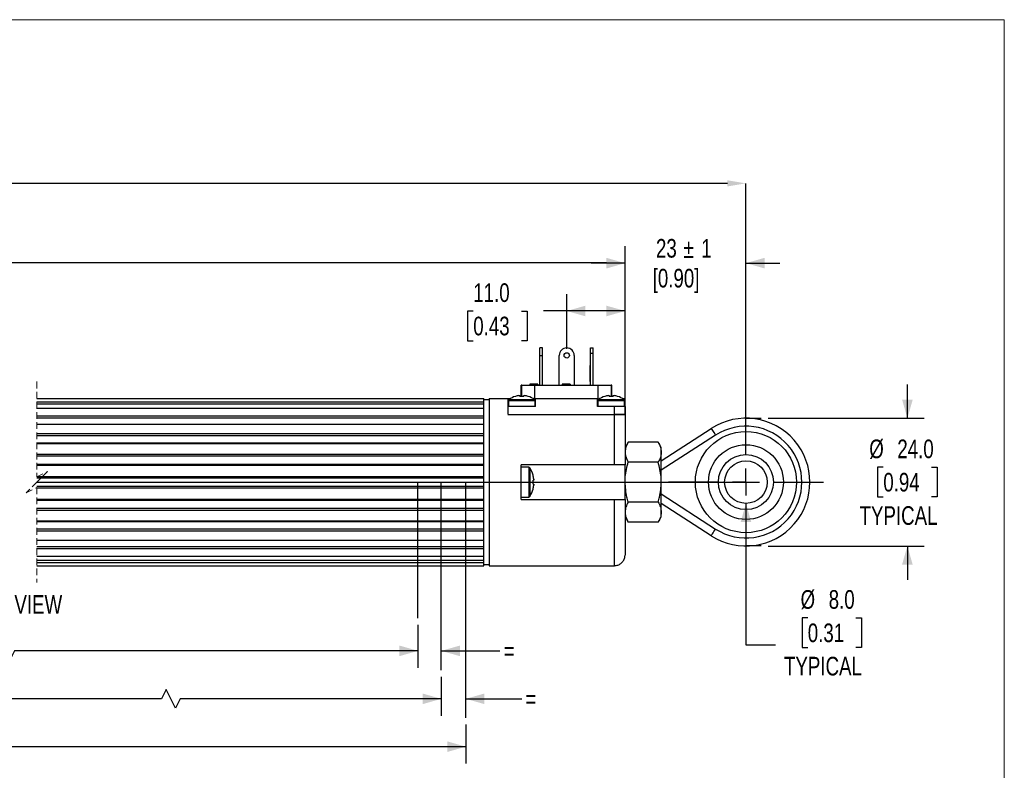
# Model space of a CAD drawing. Header units: millimetres. Extents: x 0 to 432, y 0 to 279.
# Tile 4 of 4: x 247 to 432, y 138 to 279. Entities that reach past the tile are written whole.
import ezdxf

# ---------------------------------------------------------------- set-up
doc = ezdxf.new("R2010")
doc.units = ezdxf.units.MM
doc.header["$PDSIZE"] = -1
doc.linetypes.add('CENTERX2', pattern=[20.32, 12.7, -2.54, 2.54, -2.54])
doc.linetypes.add('HIDDEN', pattern=[1.905, 1.27, -0.635])
doc.layers.add('CENTER', color=40, linetype='CENTERX2')
doc.layers.add('DIMENSIONS', color=140, linetype='Continuous', lineweight=25)
doc.layers.add('TEXT', color=140, linetype='Continuous', lineweight=25)
doc.styles.add('SLDTEXTSTYLE0', font='TXT', dxfattribs={"width": 0.75})
doc.dimstyles.new('SLDDIMSTYLE0', dxfattribs={"dimtxt": 3.5, "dimasz": 3.5, "dimexe": 0, "dimexo": 0.0625, "dimgap": 0.875, "dimtad": 0, "dimtih": 1, "dimtoh": 1, "dimdec": 1, "dimrnd": 1e-09, "dimzin": 12, "dimdsep": 46, "dimtxsty": 'SLDTEXTSTYLE0', "dimsah": 1, "dimcen": 0.09, "dimadec": 0, "dimazin": 3, "dimtfac": 1, "dimtdec": 1, "dimtofl": 0, "dimtmove": 0, "dimatfit": 3, "dimfxl": 0, "dimfrac": 2, "dimtolj": 1, "dimtzin": 12, "dimarcsym": 0})
doc.dimstyles.new('SLDDIMSTYLE2', dxfattribs={"dimtxt": 3.5, "dimasz": 3.5, "dimexe": 0, "dimexo": 0.0625, "dimgap": 0.875, "dimtad": 0, "dimtih": 1, "dimtoh": 1, "dimdec": 1, "dimrnd": 1e-09, "dimzin": 4, "dimdsep": 46, "dimtxsty": 'SLDTEXTSTYLE0', "dimsah": 1, "dimcen": 0.09, "dimadec": 0, "dimazin": 1, "dimtfac": 1, "dimtdec": 1, "dimtmove": 0, "dimatfit": 0, "dimfxl": 0, "dimfrac": 2, "dimtolj": 1, "dimtzin": 12, "dimarcsym": 0})
doc.dimstyles.new('SLDDIMSTYLE4', dxfattribs={"dimtxt": 3.5, "dimasz": 3.5, "dimexe": 0, "dimexo": 0.0625, "dimgap": 0.875, "dimtad": 0, "dimtih": 1, "dimtoh": 1, "dimdec": 1, "dimrnd": 1e-09, "dimzin": 4, "dimdsep": 46, "dimtxsty": 'SLDTEXTSTYLE0', "dimsah": 1, "dimcen": 0.09, "dimadec": 0, "dimazin": 1, "dimtfac": 1, "dimtdec": 1, "dimtofl": 0, "dimtmove": 0, "dimatfit": 3, "dimfxl": 0, "dimfrac": 2, "dimtolj": 1, "dimtzin": 12, "dimarcsym": 0})
doc.dimstyles.new('SLDDIMSTYLE5', dxfattribs={"dimtxt": 3.5, "dimasz": 3.5, "dimexe": 0, "dimexo": 0.0625, "dimgap": 0.875, "dimtad": 0, "dimtih": 1, "dimtoh": 1, "dimdec": 1, "dimrnd": 1e-09, "dimzin": 12, "dimdsep": 46, "dimtxsty": 'SLDTEXTSTYLE0', "dimsah": 1, "dimcen": 0.09, "dimadec": 0, "dimazin": 3, "dimtfac": 1, "dimtdec": 1, "dimtmove": 0, "dimatfit": 0, "dimfxl": 0, "dimfrac": 2, "dimtolj": 1, "dimtzin": 12, "dimarcsym": 0})
doc.dimstyles.new('SLDDIMSTYLE6', dxfattribs={"dimtxt": 3.5, "dimasz": 3.5, "dimexe": 0, "dimexo": 0.0625, "dimgap": 0.875, "dimtad": 0, "dimtih": 1, "dimtoh": 1, "dimdec": 1, "dimrnd": 1e-09, "dimzin": 4, "dimdsep": 46, "dimtxsty": 'SLDTEXTSTYLE0', "dimsah": 1, "dimcen": 0, "dimadec": 0, "dimazin": 1, "dimtfac": 1, "dimtdec": 1, "dimtofl": 0, "dimtmove": 0, "dimatfit": 3, "dimfxl": 0, "dimfrac": 2, "dimtolj": 1, "dimtzin": 12, "dimarcsym": 0})

# ---------------------------------------------------------------- blocks, each defined once
blk = doc.blocks.new('SW_BROKEN_VIEW_1')
at = {"color": 0}
for p, q in [((313.69, 12), (316.56, 12)), ((180.55, 0), (313.69, 0)), ((252.1, -25.54), (252.1, 0)), ((256.47, -35.3), (256.47, 0)), ((261.09, -44.29), (261.09, 0)), ((316.56, -12), (313.69, -12))]:
    blk.add_line(p, q, dxfattribs=at)
blk = doc.blocks.new('_D_8')
at = {"layer": 'DIMENSIONS'}
for p, q in [((413.6, 204.52), (413.6, 210.87)), ((387.43, 204.52), (416.78, 204.52)), ((409.08, 195.3), (408.01, 195.3)), ((408.01, 195.3), (408.01, 189.75)), ((418.13, 195.3), (419.19, 195.3)), ((419.19, 195.3), (419.19, 189.75)), ((408.01, 189.75), (409.08, 189.75)), ((419.19, 189.75), (418.13, 189.75)), ((387.43, 180.52), (416.78, 180.52)), ((413.6, 180.52), (413.6, 174.17))]:
    blk.add_line(p, q, dxfattribs=at)
for points in [[(413.6, 204.52), (414.6, 208.02), (412.6, 208.02)], [(413.6, 180.52), (412.6, 177.02), (414.6, 177.02)]]:
    blk.add_solid(points, dxfattribs=at)
at = {"layer": 'DIMENSIONS', "char_height": 3.5, "attachment_point": 1, "style": 'SLDTEXTSTYLE0'}
for s, insert in [('%%c', (406.44, 200.52)), ('24.0', (411.71, 200.52)), ('0.94', (409.08, 194.26)), ('TYPICAL', (404.62, 187.99))]:
    blk.add_mtext(s, dxfattribs=dict(at, insert=insert))
blk = doc.blocks.new('_D_9')
at = {"layer": 'DIMENSIONS'}
for p, q in [((166.8, 165.71), (166.8, 157.65)), ((321.7, 165.71), (321.7, 157.65)), ((243.31, 162.57), (242.44, 160.82)), ((245.06, 159.07), (243.31, 162.57)), ((166.8, 160.82), (219.08, 160.82)), ((242.44, 160.82), (229.86, 160.82)), ((245.94, 160.82), (245.06, 159.07)), ((321.7, 160.82), (245.94, 160.82))]:
    blk.add_line(p, q, dxfattribs=at)
for points in [[(166.8, 160.82), (170.3, 159.82), (170.3, 161.82)], [(321.7, 160.82), (318.2, 161.82), (318.2, 159.82)]]:
    blk.add_solid(points, dxfattribs=at)
at = {"layer": 'DIMENSIONS', "insert": (219.79, 162.56), "char_height": 3.5, "attachment_point": 1, "style": 'SLDTEXTSTYLE0'}
blk.add_mtext('CEU', dxfattribs=at)
blk = doc.blocks.new('_D_10')
at = {"layer": 'DIMENSIONS'}
for p, q in [((163.2, 155.95), (163.2, 148.63)), ((326.07, 155.95), (326.07, 148.63)), ((274.39, 153.56), (273.52, 151.81)), ((276.14, 150.06), (274.39, 153.56)), ((163.2, 151.81), (219.62, 151.81)), ((273.52, 151.81), (229.32, 151.81)), ((277.02, 151.81), (276.14, 150.06)), ((326.07, 151.81), (277.02, 151.81))]:
    blk.add_line(p, q, dxfattribs=at)
for points in [[(163.2, 151.81), (166.7, 150.81), (166.7, 152.81)], [(326.07, 151.81), (322.57, 152.81), (322.57, 150.81)]]:
    blk.add_solid(points, dxfattribs=at)
at = {"layer": 'DIMENSIONS', "insert": (220.33, 153.54), "char_height": 3.5, "attachment_point": 1, "style": 'SLDTEXTSTYLE0'}
blk.add_mtext('CET', dxfattribs=at)
blk = doc.blocks.new('_D_11')
at = {"layer": 'DIMENSIONS'}
for p, q in [((159.86, 146.96), (159.86, 139.65)), ((330.69, 146.96), (330.69, 139.65)), ((242.13, 144.57), (241.25, 142.82)), ((243.88, 141.07), (242.13, 144.57)), ((159.86, 142.82), (219.72, 142.82)), ((241.25, 142.82), (229.22, 142.82)), ((244.75, 142.82), (243.88, 141.07)), ((330.69, 142.82), (244.75, 142.82))]:
    blk.add_line(p, q, dxfattribs=at)
for points in [[(159.86, 142.82), (163.36, 141.82), (163.36, 143.82)], [(330.69, 142.82), (327.19, 143.82), (327.19, 141.82)]]:
    blk.add_solid(points, dxfattribs=at)
at = {"layer": 'DIMENSIONS', "insert": (220.43, 144.56), "char_height": 3.5, "attachment_point": 1, "style": 'SLDTEXTSTYLE0'}
blk.add_mtext('CM', dxfattribs=at)
blk = doc.blocks.new('_D_12')
at = {"layer": 'DIMENSIONS'}
for p, q in [((321.7, 165.71), (321.7, 157.65)), ((321.7, 160.82), (315.35, 160.82)), ((326.07, 160.82), (337.07, 160.82))]:
    blk.add_line(p, q, dxfattribs=at)
for points in [[(321.7, 160.82), (318.2, 161.82), (318.2, 159.82)], [(326.07, 160.82), (329.57, 159.82), (329.57, 161.82)]]:
    blk.add_solid(points, dxfattribs=at)
at = {"layer": 'DIMENSIONS', "insert": (337.78, 162.56), "char_height": 3.5, "attachment_point": 1, "style": 'SLDTEXTSTYLE0'}
blk.add_mtext('=', dxfattribs=at)
blk = doc.blocks.new('_D_13')
at = {"layer": 'DIMENSIONS'}
for p, q in [((326.07, 155.95), (326.07, 148.63)), ((326.07, 151.81), (319.72, 151.81)), ((330.69, 151.81), (341.18, 151.81))]:
    blk.add_line(p, q, dxfattribs=at)
for points in [[(326.07, 151.81), (322.57, 152.81), (322.57, 150.81)], [(330.69, 151.81), (334.19, 150.81), (334.19, 152.81)]]:
    blk.add_solid(points, dxfattribs=at)
at = {"layer": 'DIMENSIONS', "insert": (341.88, 153.54), "char_height": 3.5, "attachment_point": 1, "style": 'SLDTEXTSTYLE0'}
blk.add_mtext('=', dxfattribs=at)
blk = doc.blocks.new('_D_16')
at = {"layer": 'DIMENSIONS'}
for p, q in [((383.29, 188.52), (383.29, 161.97)), ((394.89, 167.01), (393.82, 167.01)), ((393.82, 167.01), (393.82, 161.45)), ((403.94, 167.01), (405, 167.01)), ((405, 167.01), (405, 161.45)), ((383.29, 161.97), (388.84, 161.97)), ((393.82, 161.45), (394.89, 161.45)), ((405, 161.45), (403.94, 161.45))]:
    blk.add_line(p, q, dxfattribs=at)
blk.add_solid([(383.29, 188.52), (382.29, 185.02), (384.29, 185.02)], dxfattribs=at)
at = {"layer": 'DIMENSIONS', "char_height": 3.5, "attachment_point": 1, "style": 'SLDTEXTSTYLE0'}
for s, insert in [('%%c', (393.54, 172.23)), ('8.0', (398.82, 172.23)), ('0.31', (394.89, 165.96)), ('TYPICAL', (390.43, 159.7))]:
    blk.add_mtext(s, dxfattribs=dict(at, insert=insert))
blk = doc.blocks.new('_D_17')
at = {"layer": 'DIMENSIONS'}
for p, q in [((349.64, 217.59), (349.64, 227.85)), ((360.59, 206.49), (360.59, 227.85)), ((332.08, 224.65), (331.01, 224.65)), ((331.01, 224.65), (331.01, 219.09)), ((341.13, 224.65), (342.2, 224.65)), ((342.2, 224.65), (342.2, 219.09)), ((349.64, 224.67), (345.27, 224.67)), ((360.59, 224.67), (349.64, 224.67)), ((331.01, 219.09), (332.08, 219.09)), ((342.2, 219.09), (341.13, 219.09))]:
    blk.add_line(p, q, dxfattribs=at)
for points in [[(349.64, 224.67), (353.14, 223.67), (353.14, 225.67)], [(360.59, 224.67), (357.09, 225.67), (357.09, 223.67)]]:
    blk.add_solid(points, dxfattribs=at)
at = {"layer": 'DIMENSIONS', "char_height": 3.5, "attachment_point": 1, "style": 'SLDTEXTSTYLE0'}
for s, insert in [('11.0', (332.08, 229.87)), ('0.43', (332.08, 223.6))]:
    blk.add_mtext(s, dxfattribs=dict(at, insert=insert))
blk = doc.blocks.new('_D_20')
at = {"layer": 'DIMENSIONS'}
for p, q in [((360.59, 206.49), (360.59, 236.83)), ((383.29, 208.33), (383.29, 236.83)), ((360.59, 233.66), (354.24, 233.66)), ((383.29, 233.66), (389.64, 233.66))]:
    blk.add_line(p, q, dxfattribs=at)
for points in [[(360.59, 233.66), (357.09, 234.66), (357.09, 232.66)], [(383.29, 233.66), (386.79, 232.66), (386.79, 234.66)]]:
    blk.add_solid(points, dxfattribs=at)
at = {"layer": 'DIMENSIONS', "char_height": 3.5, "attachment_point": 1, "style": 'SLDTEXTSTYLE0'}
for s, insert in [('23', (366.39, 238.2)), ('%%p', (371.56, 238.14)), ('1', (374.9, 238.2)), ('[0.90]', (365.77, 232.59))]:
    blk.add_mtext(s, dxfattribs=dict(at, insert=insert))
blk = doc.blocks.new('_D_22')
at = {"layer": 'Defpoints', "color": 0}
for p in [(69.6, 248.65), (69.6, 207.06), (383.29, 207.06)]:
    blk.add_point(p, dxfattribs=at)
at = {"layer": 'DIMENSIONS', "color": 0, "lineweight": -2}
for p, q in [((69.6, 207.13), (69.6, 248.65)), ((73.1, 248.65), (209.69, 248.65)), ((379.79, 248.65), (224.57, 248.65)), ((383.29, 207.13), (383.29, 248.65))]:
    blk.add_line(p, q, dxfattribs=at)
at = {"layer": 'DIMENSIONS', "color": 0}
for points in [[(73.1, 249.23), (73.1, 248.07), (69.6, 248.65)], [(379.79, 249.23), (379.79, 248.07), (383.29, 248.65)]]:
    blk.add_solid(points, dxfattribs=at)
at = {"layer": 'DIMENSIONS', "color": 0, "insert": (217.13, 253.32), "char_height": 3.5, "attachment_point": 2, "style": 'SLDTEXTSTYLE0'}
blk.add_mtext('\\A1;287.5%%P\\P[11.31]  ', dxfattribs=at)
blk = doc.blocks.new('_D_23')
at = {"layer": 'Defpoints', "color": 0}
for p in [(143.9, 233.72), (143.9, 206.22), (360.59, 205.22)]:
    blk.add_point(p, dxfattribs=at)
at = {"layer": 'DIMENSIONS', "color": 0, "lineweight": -2}
for p, q in [((143.9, 206.29), (143.9, 233.72)), ((147.4, 233.72), (209.61, 233.72)), ((357.09, 233.72), (221.42, 233.72)), ((360.59, 205.29), (360.59, 233.72))]:
    blk.add_line(p, q, dxfattribs=at)
at = {"layer": 'DIMENSIONS', "color": 0}
for points in [[(147.4, 234.31), (147.4, 233.14), (143.9, 233.72)], [(357.09, 234.31), (357.09, 233.14), (360.59, 233.72)]]:
    blk.add_solid(points, dxfattribs=at)
at = {"layer": 'DIMENSIONS', "color": 0, "insert": (215.51, 238.39), "char_height": 3.5, "attachment_point": 2, "style": 'SLDTEXTSTYLE0'}
blk.add_mtext('\\A1;180.5\\P[7.10]', dxfattribs=at)
blk = doc.blocks.new('SW_CENTERMARKSYMBOL_2')
at = {"layer": 'CENTER', "color": 0}
for p, q in [((0, 5.08), (0, 14.54)), ((0, 0), (0, 2.54)), ((-5.08, 0), (-14.54, 0)), ((0, 0), (-2.54, 0)), ((0, 0), (0, -2.54)), ((0, 0), (2.54, 0)), ((5.08, 0), (14.54, 0)), ((0, -5.08), (0, -14.54))]:
    blk.add_line(p, q, dxfattribs=at)

msp = doc.modelspace()

# ---------------------------------------------------------------- linework, layer by layer
at = {"color": 7, "linetype": 'Continuous', "lineweight": 18}
for p in [(0, 279.4), (431.8, 0)]:
    msp.add_line(p, (431.8, 279.4), dxfattribs=at)
for p, q in [((345.0881, 217.72418), (344.58809, 217.72418)), ((344.58809, 216.32418), (344.58809, 217.72418)), ((344.58809, 216.32418), (345.0881, 216.32418)), ((344.58809, 210.72418), (344.58809, 216.32418)), ((345.0881, 216.32418), (345.0881, 217.72418)), ((345.0881, 210.72418), (345.0881, 216.32418)), ((348.2381, 210.72418), (348.2381, 216.32418)), ((351.0381, 216.32418), (351.0381, 210.72418)), ((354.08811, 217.72418), (354.5881, 217.72418)), ((354.08811, 216.72418), (354.08811, 217.72418)), ((354.08811, 216.72418), (354.5881, 216.72418)), ((354.08811, 210.72418), (354.08811, 216.72418)), ((354.5881, 216.72418), (354.5881, 217.72418)), ((354.5881, 210.72418), (354.5881, 216.72418)), ((354.08811, 214.42418), (354.0381, 214.42418)), ((354.0381, 212.92418), (354.0381, 214.42418)), ((354.0381, 211.42418), (354.0381, 212.92418)), ((342.71042, 210.92418), (342.71042, 210.72418)), ((343.09504, 210.92418), (342.71042, 210.92418)), ((343.09504, 210.92418), (343.09504, 210.72418)), ((343.11427, 210.92418), (343.09504, 210.92418)), ((343.11427, 210.92418), (343.11427, 210.72418)), ((343.32791, 210.92418), (343.14388, 210.92418)), ((343.3258, 210.92418), (343.3258, 210.72418)), ((343.49888, 210.92418), (343.3258, 210.92418)), ((343.49888, 210.92418), (343.49888, 210.72418)), ((343.7576, 210.92418), (343.54779, 210.92418)), ((343.7576, 210.92418), (343.7576, 210.72418)), ((343.78735, 210.92418), (343.78735, 210.72418)), ((343.80658, 210.92418), (343.78735, 210.92418)), ((343.80658, 210.92418), (343.80658, 210.72418)), ((344.22966, 210.92418), (343.80658, 210.92418)), ((344.22966, 210.92418), (344.22966, 210.72418)), ((348.77402, 210.92418), (348.77402, 210.72418)), ((349.19709, 210.92418), (348.77402, 210.92418)), ((349.19709, 210.92418), (349.19709, 210.72418)), ((349.21632, 210.92418), (349.19709, 210.92418)), ((349.21632, 210.92418), (349.21632, 210.72418)), ((349.71302, 210.92418), (349.25768, 210.92418)), ((349.71302, 210.92418), (349.71302, 210.72418)), ((350.1406, 210.92418), (349.71302, 210.92418)), ((350.1406, 210.92418), (350.1406, 210.72418)), ((350.27401, 210.92418), (350.1406, 210.92418)), ((350.27401, 210.92418), (350.27401, 210.72418)), ((354.0381, 211.42418), (354.08811, 211.42418)), ((341.0881, 208.63659), (341.0881, 210.72418)), ((341.1881, 210.72418), (341.0881, 210.72418)), ((341.1881, 210.72418), (343.62736, 210.72418)), ((341.1881, 208.63772), (341.1881, 210.72418)), ((343.62736, 208.22418), (343.62736, 210.72418)), ((343.62736, 210.72418), (355.54884, 210.72418)), ((355.54884, 208.22418), (355.54884, 210.72418)), ((355.54884, 210.72418), (357.9881, 210.72418)), ((358.0881, 210.72418), (357.9881, 210.72418)), ((357.9881, 210.72418), (357.9881, 208.63772)), ((358.0881, 208.63659), (358.0881, 210.72418)), ((250.14605, 208.22418), (334.0881, 208.22418)), ((250.14605, 207.60269), (334.0881, 207.60269)), ((250.14605, 207.20677), (334.0881, 207.20677)), ((334.0881, 207.60269), (334.0881, 208.22418)), ((334.0881, 208.02418), (335.08809, 208.02418)), ((334.0881, 207.20677), (334.0881, 207.60269)), ((334.0881, 206.40787), (334.0881, 207.20677)), ((335.08809, 208.22418), (335.08809, 176.82418)), ((335.08809, 208.22418), (338.58809, 208.22418)), ((338.58809, 208.22418), (339.08096, 208.22418)), ((338.58809, 208.22418), (338.58809, 206.72418)), ((338.68809, 207.82918), (338.68809, 206.72418)), ((338.68809, 207.82918), (343.6881, 207.82918)), ((338.78384, 208.02099), (343.59235, 208.02099)), ((340.64508, 208.76984), (340.8181, 208.76984)), ((340.8181, 208.76984), (340.8181, 208.62218)), ((341.55809, 208.62218), (341.55809, 208.76984)), ((341.55809, 208.76984), (341.73111, 208.76984)), ((342.38738, 208.62218), (342.39513, 208.63772)), ((343.62736, 208.22418), (343.7881, 208.22418)), ((343.6881, 206.72418), (343.6881, 207.82918)), ((343.7881, 206.72418), (343.7881, 208.22418)), ((343.7881, 208.22418), (355.3881, 208.22418)), ((355.3881, 206.72418), (355.3881, 208.22418)), ((355.3881, 208.22418), (355.54884, 208.22418)), ((355.4881, 207.82918), (355.4881, 206.72418)), ((355.4881, 207.82918), (360.4881, 207.82918)), ((355.58384, 208.02099), (360.39236, 208.02099)), ((356.78108, 208.63772), (356.78881, 208.62218)), ((357.44509, 208.76984), (357.6181, 208.76984)), ((357.6181, 208.76984), (357.6181, 208.62218)), ((358.3581, 208.62218), (358.3581, 208.76984)), ((358.3581, 208.76984), (358.53111, 208.76984)), ((360.09523, 208.22418), (360.5881, 208.22418)), ((360.4881, 206.72418), (360.4881, 207.82918)), ((360.5881, 206.72418), (360.5881, 208.22418)), ((250.14605, 206.40787), (334.0881, 206.40787)), ((334.0881, 205.00607), (334.0881, 206.40787)), ((338.58809, 206.72418), (338.58809, 205.26192)), ((343.7881, 206.72418), (338.58809, 206.72418)), ((358.58809, 206.72418), (355.3881, 206.72418)), ((358.58809, 205.22418), (358.58809, 206.72418)), ((360.5881, 206.72418), (358.58809, 206.72418)), ((360.5881, 206.72418), (360.5881, 205.22418)), ((250.14605, 205.00607), (334.0881, 205.00607)), ((250.14605, 204.60329), (334.0881, 204.60329)), ((250.14605, 203.4393), (334.0881, 203.4393)), ((250.14605, 203.41819), (334.0881, 203.41819)), ((334.0881, 204.60329), (334.0881, 205.00607)), ((334.0881, 203.4393), (334.0881, 204.60329)), ((334.0881, 203.41819), (334.0881, 203.4393)), ((334.0881, 201.66791), (334.0881, 203.41819)), ((338.58809, 205.22418), (358.58809, 205.22418)), ((360.5881, 205.22418), (358.58809, 205.22418)), ((358.58809, 195.77418), (358.58809, 205.22418)), ((358.58809, 205.22418), (360.5881, 205.22418)), ((360.5881, 205.22418), (360.5881, 195.77418)), ((250.14605, 201.66791), (334.0881, 201.66791)), ((334.0881, 201.2822), (334.0881, 201.66791)), ((367.38811, 196.52418), (376.76546, 202.59668)), ((250.14605, 201.2822), (334.0881, 201.2822)), ((250.14605, 199.89924), (334.0881, 199.89924)), ((250.14605, 199.78132), (334.0881, 199.78132)), ((334.0881, 199.89924), (334.0881, 201.2822)), ((334.0881, 199.78132), (334.0881, 199.89924)), ((334.0881, 197.78654), (334.0881, 199.78132)), ((361.16866, 200.02974), (360.5881, 199.02418)), ((366.80755, 200.02974), (361.16866, 200.02974)), ((367.38811, 199.02418), (366.80755, 200.02974)), ((377.58079, 201.33762), (367.38811, 194.73714)), ((367.38811, 198.15335), (367.38811, 199.02418)), ((367.38811, 192.52418), (367.38811, 198.15335)), ((250.14605, 197.78654), (334.0881, 197.78654)), ((250.14605, 197.44081), (334.0881, 197.44081)), ((334.0881, 197.44081), (334.0881, 197.78654)), ((334.0881, 195.92104), (334.0881, 197.44081)), ((366.80755, 196.27696), (361.16866, 196.27696)), ((250.14605, 195.92104), (334.0881, 195.92104)), ((250.14605, 195.71331), (334.0881, 195.71331)), ((334.0881, 195.71331), (334.0881, 195.92104)), ((334.0881, 193.59253), (334.0881, 195.71331)), ((358.58809, 195.77418), (341.0881, 195.77418)), ((341.0881, 189.27418), (341.0881, 195.77418)), ((342.4846, 195.32418), (341.0881, 195.32418)), ((342.4846, 195.32418), (342.4846, 189.72418)), ((342.71273, 195.1986), (342.71273, 189.84977)), ((360.5881, 195.77418), (358.58809, 195.77418)), ((360.5881, 189.27418), (360.5881, 195.77418)), ((250.14605, 193.59253), (334.0881, 193.59253)), ((250.14605, 193.30734), (334.0881, 193.30734)), ((334.0881, 193.30734), (334.0881, 193.59253)), ((334.0881, 191.74103), (334.0881, 193.30734)), ((343.4423, 192.89418), (343.30023, 192.89418)), ((343.4423, 193.08894), (343.4423, 192.89418)), ((367.38811, 186.89502), (367.38811, 192.52418)), ((250.14605, 191.74103), (334.0881, 191.74103)), ((250.14605, 191.45584), (334.0881, 191.45584)), ((334.0881, 191.45584), (334.0881, 191.74103)), ((334.0881, 189.33506), (334.0881, 191.45584)), ((343.30023, 192.15418), (343.4423, 192.15418)), ((343.4423, 192.15418), (343.4423, 191.95942)), ((250.14605, 189.33506), (334.0881, 189.33506)), ((250.14605, 189.12733), (334.0881, 189.12733)), ((334.0881, 189.12733), (334.0881, 189.33506)), ((334.0881, 187.60755), (334.0881, 189.12733)), ((341.0881, 189.72418), (342.4846, 189.72418)), ((341.0881, 189.27418), (358.58809, 189.27418)), ((358.58809, 176.82418), (358.58809, 189.27418)), ((358.58809, 189.27418), (360.5881, 189.27418)), ((360.5881, 189.27418), (360.5881, 178.82419)), ((366.80755, 188.77141), (361.16866, 188.77141)), ((367.38811, 190.31123), (377.58079, 183.71075)), ((250.14605, 187.60755), (334.0881, 187.60755)), ((250.14605, 187.26183), (334.0881, 187.26183)), ((334.0881, 187.26183), (334.0881, 187.60755)), ((334.0881, 185.26705), (334.0881, 187.26183)), ((376.76546, 182.45169), (367.38811, 188.52418)), ((367.38811, 186.02418), (367.38811, 186.89502)), ((250.14605, 185.26705), (334.0881, 185.26705)), ((250.14605, 185.14913), (334.0881, 185.14913)), ((334.0881, 185.14913), (334.0881, 185.26705)), ((334.0881, 183.76617), (334.0881, 185.14913)), ((360.5881, 186.02418), (361.16866, 185.01863)), ((366.80755, 185.01863), (361.16866, 185.01863)), ((366.80755, 185.01863), (367.38811, 186.02418)), ((250.14605, 183.76617), (334.0881, 183.76617)), ((250.14605, 183.38046), (334.0881, 183.38046)), ((334.0881, 183.38046), (334.0881, 183.76617)), ((334.0881, 181.63018), (334.0881, 183.38046)), ((250.14605, 181.63018), (334.0881, 181.63018)), ((250.14605, 181.60907), (334.0881, 181.60907)), ((334.0881, 181.60907), (334.0881, 181.63018)), ((334.0881, 180.44508), (334.0881, 181.60907)), ((250.14605, 180.44508), (334.0881, 180.44508)), ((250.14605, 180.0423), (334.0881, 180.0423)), ((334.0881, 180.0423), (334.0881, 180.44508)), ((334.0881, 178.6405), (334.0881, 180.0423)), ((250.14605, 178.6405), (334.0881, 178.6405)), ((250.14605, 177.8416), (334.0881, 177.8416)), ((334.0881, 177.8416), (334.0881, 178.6405)), ((334.0881, 177.44567), (334.0881, 177.8416)), ((250.14605, 177.44567), (334.0881, 177.44567)), ((250.14605, 176.82418), (334.0881, 176.82418)), ((334.0881, 176.82418), (334.0881, 177.44567)), ((334.0881, 177.02418), (335.08809, 177.02418)), ((335.08809, 176.82418), (358.58809, 176.82418))]:
    msp.add_line(p, q)
at = {"color": 7, "linetype": 'HIDDEN', "lineweight": 18}
for p, q in [((250.14605, 211.39918), (250.14605, 193.52418)), ((250.14605, 193.52418), (252.14605, 194.52418)), ((252.14605, 194.52418), (250.14605, 192.52418)), ((250.14605, 192.52418), (248.14605, 190.52418)), ((248.14605, 190.52418), (250.14605, 191.52418)), ((250.14605, 191.52418), (250.14605, 173.64919))]:
    msp.add_line(p, q, dxfattribs=at)
at = {"flags": 128}
for points in [[(339.98881, 208.62218), (339.98542, 208.62898), (339.983, 208.63384), (339.98154, 208.63675), (339.98106, 208.63772)], [(376.76546, 202.59668), (376.78113, 202.57249), (376.82752, 202.50084), (376.90287, 202.38449), (377.00426, 202.22791), (377.12782, 202.03711), (377.26877, 201.81944), (377.42173, 201.58325), (377.58079, 201.33762)], [(343.30023, 193.83052), (343.3057, 193.83324), (343.30961, 193.83519), (343.31195, 193.83636), (343.31274, 193.83675)], [(343.31274, 191.21162), (343.31195, 191.21201), (343.30961, 191.21318), (343.3057, 191.21512), (343.30023, 191.21785)], [(376.76546, 182.45169), (376.78113, 182.47588), (376.82752, 182.54753), (376.90287, 182.66388), (377.00426, 182.82046), (377.12782, 183.01125), (377.26877, 183.22893), (377.42173, 183.46512), (377.58079, 183.71075)]]:
    msp.add_lwpolyline(points, dxfattribs=at)
for centre, radius in [((349.6381, 216.32418), 0.5), ((383.2881, 192.52418), 9.5), ((383.2881, 192.52418), 7.02521), ((383.2881, 192.52419), 5.16976), ((383.28809, 192.52419), 4)]:
    msp.add_circle(centre, radius)
for centre, radius, start, end in [((349.6381, 216.32418), 1.4, 0.0000762, 179.9999238), ((338.92808, 207.82919), 0.23998, 126.9433663, 180.0015582), ((341.18805, 204.82428), 3.9999, 107.5630818, 126.9464243), ((341.18802, 204.82453), 3.98249, 97.8356416, 107.5249087), ((341.18809, 204.22484), 4.41288, 85.190373, 94.809627), ((341.18817, 204.82453), 3.98249, 72.4750913, 82.1643584), ((341.18814, 204.82428), 3.9999, 53.0535757, 72.4369182), ((343.44812, 207.82919), 0.23998, 359.9984418, 53.0566337), ((355.72816, 207.82915), 0.24006, 126.9548782, 179.9936096), ((357.98807, 204.8242), 3.99998, 107.5628864, 126.9460391), ((357.98818, 204.82378), 3.98327, 97.8363889, 107.5238828), ((357.9881, 204.22499), 4.41274, 85.1902601, 94.8097399), ((357.98821, 204.82467), 3.98235, 72.4750048, 82.1647235), ((354.93799, 210.75098), 4.75281, 333.390765, 333.6000794), ((357.98803, 204.82407), 4.00013, 53.0541522, 72.4363417), ((360.24814, 207.82921), 0.23995, 359.9928872, 53.0586251), ((383.2881, 192.52418), 12, 237.0741084, 122.9258916), ((383.2881, 192.52418), 10.5, 237.0740936, 122.9259064), ((342.4846, 195.05419), 0.26999, 32.3353425, 90.0005087), ((338.48787, 192.52409), 5.00025, 15.2196188, 32.3355071), ((338.48763, 192.52409), 4.98677, 6.5038785, 15.187477), ((337.83462, 192.52418), 5.47812, 356.127211, 3.872789), ((338.48788, 192.52427), 5.00024, 327.6644785, 344.7803955), ((338.48763, 192.52428), 4.98676, 344.812521, 353.4961302), ((342.4846, 189.99418), 0.26999, 269.9992524, 327.6648515)]:
    msp.add_arc(centre, radius, start, end)
for points, knots in [([(361.16866, 200.02974), (361.00656, 199.72995), (360.68891, 199.14252), (360.62124, 198.4785), (360.5881, 198.15335)], [0, 0, 0, 0, 0.510328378, 1, 1, 1, 1]), ([(366.80755, 200.02974), (366.96965, 199.72995), (367.2873, 199.14252), (367.35497, 198.4785), (367.38811, 198.15335)], [0, 0, 0, 0, 0.510328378, 1, 1, 1, 1]), ([(360.5881, 198.15335), (360.58878, 198.10888), (360.59398, 197.76788), (360.73199, 197.108), (361.01948, 196.56087), (361.16866, 196.27696)], [0, 0, 0, 0, 0.067299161, 0.516024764, 1, 1, 1, 1]), ([(367.38811, 198.15335), (367.38743, 198.10888), (367.38218, 197.76788), (367.24424, 197.108), (366.95673, 196.56087), (366.80755, 196.27696)], [0, 0, 0, 0, 0.067299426, 0.516024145, 1, 1, 1, 1]), ([(360.5881, 192.52418), (360.59672, 192.86542), (360.62881, 194.13567), (360.94062, 195.37243), (361.16866, 196.27696)], [0, 0, 0, 0, 0.2686335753, 1, 1, 1, 1]), ([(367.38811, 192.52418), (367.37949, 192.86542), (367.3474, 194.13567), (367.03559, 195.37243), (366.80755, 196.27696)], [0, 0, 0, 0, 0.2686335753, 1, 1, 1, 1]), ([(361.16866, 188.77141), (361.08102, 189.08646), (360.74073, 190.30972), (360.65313, 191.58061), (360.5881, 192.52418)], [0, 0, 0, 0, 0.2575517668, 1, 1, 1, 1]), ([(366.80755, 188.77141), (366.89518, 189.08646), (367.23545, 190.30972), (367.32306, 191.58061), (367.38811, 192.52418)], [0, 0, 0, 0, 0.257550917, 1, 1, 1, 1]), ([(361.16866, 188.77141), (361.00656, 188.47162), (360.68891, 187.88419), (360.62124, 187.22017), (360.5881, 186.89502)], [0, 0, 0, 0, 0.510328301, 1, 1, 1, 1]), ([(366.80755, 188.77141), (366.96965, 188.47162), (367.2873, 187.88419), (367.35497, 187.22017), (367.38811, 186.89502)], [0, 0, 0, 0, 0.510328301, 1, 1, 1, 1]), ([(360.5881, 186.89502), (360.58878, 186.85055), (360.59398, 186.50955), (360.73199, 185.84967), (361.01948, 185.30254), (361.16866, 185.01863)], [0, 0, 0, 0, 0.067298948, 0.516024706, 1, 1, 1, 1]), ([(367.38811, 186.89502), (367.38743, 186.85055), (367.38218, 186.50955), (367.24424, 185.84967), (366.95673, 185.30254), (366.80755, 185.01863)], [0, 0, 0, 0, 0.067299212, 0.516024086, 1, 1, 1, 1]), ([(358.58809, 176.82418), (358.80838, 176.84538), (359.24766, 176.88765), (359.83529, 177.21708), (360.29103, 177.70546), (360.53802, 178.26712), (360.58789, 178.65493), (360.58809, 178.81995), (360.5881, 178.82419)], [0, 0, 0, 0, 0.2102920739, 0.4193641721, 0.6288963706, 0.8417477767, 0.9959423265, 1, 1, 1, 1])]:
    msp.add_open_spline(points, degree=3, knots=knots)

# ---------------------------------------------------------------- block references
at = {"color": 7, "linetype": 'Continuous'}
msp.add_blockref('SW_BROKEN_VIEW_1', (69.5989, 192.52418), dxfattribs=at)
at = {"layer": 'CENTER'}
msp.add_blockref('SW_CENTERMARKSYMBOL_2', (383.28809, 192.52418), dxfattribs=at)

# ---------------------------------------------------------------- texts
at = {"layer": 'TEXT', "insert": (225.82718, 171.28757), "char_height": 3.5, "attachment_point": 1, "style": 'SLDTEXTSTYLE0'}
msp.add_mtext('EXTENDED VIEW', dxfattribs=at)

# ---------------------------------------------------------------- dimensions: what is measured, and where the dimension line sits
at = {"layer": 'DIMENSIONS'}
for base, p1, p2, text, dimstyle, picture, middle in [((69.59889, 248.64896), (383.2881, 207.06418), (69.59889, 207.06418), '287.5%%P\\P[11.31]  ', 'SLDDIMSTYLE0', '_D_22', (217.13082, 248.64896)), ((143.89889, 233.72418), (360.5881, 205.22418), (143.89889, 206.22418), '180.5\\P[7.10]', 'SLDDIMSTYLE0', '_D_23', (215.51292, 233.72418)), ((360.5881, 233.65832), (383.2881, 207.06418), (360.5881, 205.22418), '23%%p1\\P[0.90]', 'SLDDIMSTYLE5', '_D_20', (371.9381, 233.65832)), ((321.7021, 160.82418), (166.7983, 166.98221), (321.7021, 166.98221), 'CEU', 'SLDDIMSTYLE0', '_D_9', (224.46978, 160.82418)), ((326.0692, 160.82418), (321.7021, 166.98221), (326.0692, 157.22044), '=', 'SLDDIMSTYLE5', '_D_12', (339.19472, 160.82418)), ((326.0692, 151.80961), (163.20187, 157.22044), (326.0692, 157.22044), 'CET', 'SLDDIMSTYLE0', '_D_10', (224.46978, 151.80961)), ((330.6932, 151.80961), (326.0692, 157.22044), (330.6932, 148.22934), '=', 'SLDDIMSTYLE5', '_D_13', (343.29952, 151.80961)), ((330.6932, 142.82418), (159.86231, 148.22934), (330.6932, 148.22934), 'CM', 'SLDDIMSTYLE0', '_D_11', (224.46978, 142.82418))]:
    dim = msp.add_linear_dim(base=base, p1=p1, p2=p2, text=text, dimstyle=dimstyle, dxfattribs=at)
    dim.commit()
    dim.dimension.update_dxf_attribs({"geometry": picture, "text_midpoint": middle, "dimtype": 160})
dim = msp.add_linear_dim(base=(349.6380984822, 224.6743019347), p1=(360.5880984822, 205.2241845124), p2=(349.6380984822, 216.3241845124), dimstyle='SLDDIMSTYLE4', dxfattribs=at)
dim.commit()
dim.dimension.update_dxf_attribs({"geometry": '_D_17', "text_midpoint": (336.6058251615, 224.6743019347), "dimtype": 160})
dim = msp.add_linear_dim(base=(413.60091, 204.52418), p1=(386.15602, 180.52418), p2=(386.15602, 204.52418), angle=90, text='%%c<>\\PTYPICAL', dimstyle='SLDDIMSTYLE2', dxfattribs=at)
dim.commit()
dim.dimension.update_dxf_attribs({"geometry": '_D_8', "text_midpoint": (413.60091, 192.52418), "dimtype": 160})
dim = msp.add_diameter_dim_2p(p1=(383.2881, 196.52418), p2=(383.2881, 188.52418), text='<>\\PTYPICAL', dimstyle='SLDDIMSTYLE6', dxfattribs=at)
dim.commit()
dim.dimension.update_dxf_attribs({"geometry": '_D_16', "text_midpoint": (399.41275, 164.23074), "dimtype": 163})

doc.saveas('drawing.dxf')
